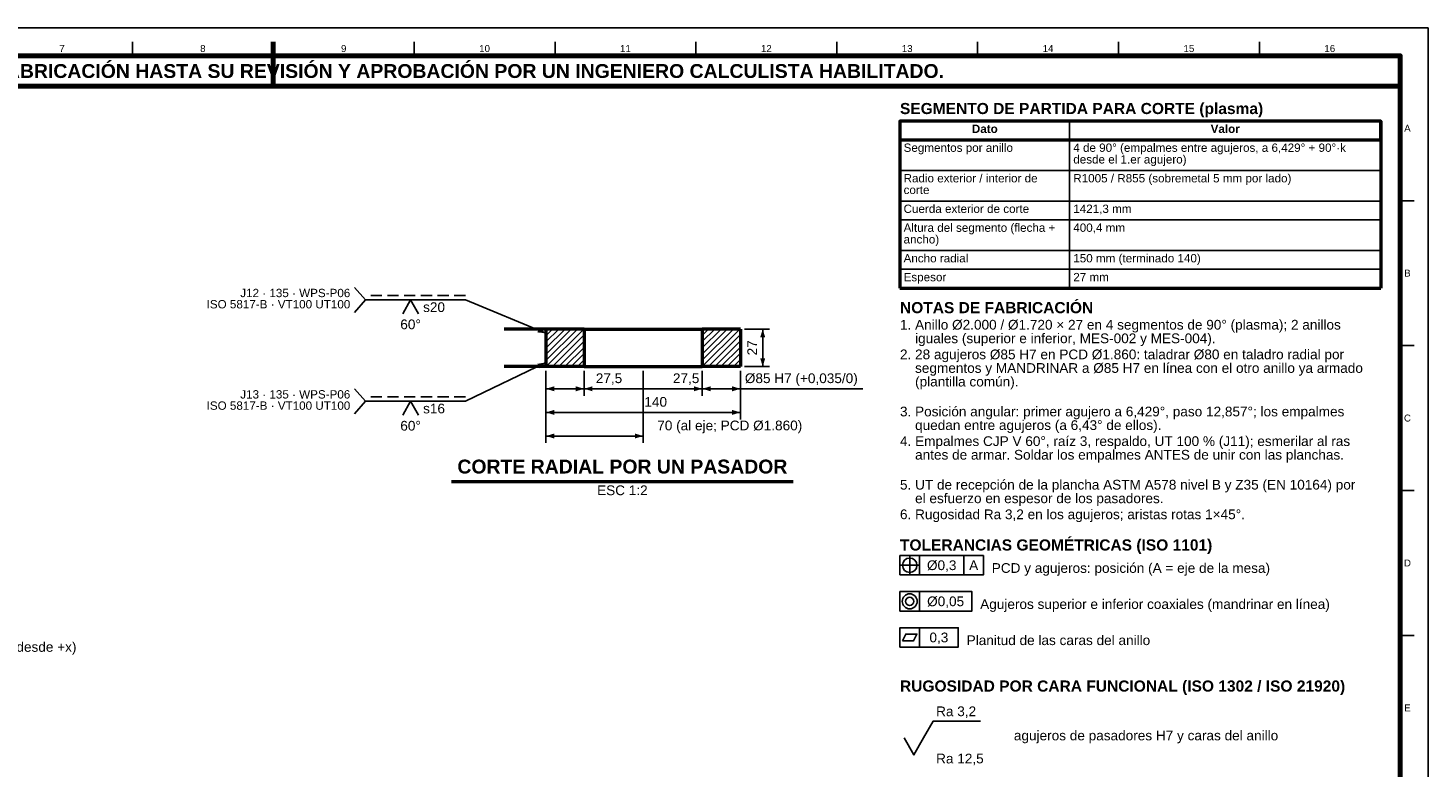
# Model space of a CAD drawing. Header units: millimetres. Extents: x 0 to 841, y 0 to 594.
# Tile 8 of 8: x 337 to 841, y 328 to 594. Entities that reach past the tile are written whole.
import ezdxf
from ezdxf.enums import TextEntityAlignment as Align

# ---------------------------------------------------------------- set-up
doc = ezdxf.new("R2010")
doc.units = ezdxf.units.MM
doc.linetypes.add('OCULTO', pattern=[6, 4, -2])
for name, color, linetype, lineweight in [('ACH', 7, 'CONTINUOUS', 13), ('COTA', 7, 'CONTINUOUS', 25), ('FINA', 7, 'CONTINUOUS', 25), ('MARCO', 7, 'CONTINUOUS', 70), ('OCU', 7, 'OCULTO', 25), ('TXT', 7, 'CONTINUOUS', 25), ('VIS', 7, 'CONTINUOUS', 50)]:
    doc.layers.add(name, color=color, linetype=linetype, lineweight=lineweight)
doc.styles.add('STD', font='LiberationSans-Regular.ttf')
doc.styles.add('STDB', font='LiberationSans-Bold.ttf')

msp = doc.modelspace()

# ---------------------------------------------------------------- hatches: boundary and pattern name
at = {"layer": 'ACH'}
h = msp.add_hatch(dxfattribs=at)
h.set_pattern_fill('ANSI31', scale=0.5)
h.paths.add_polyline_path([(537.36, 472.08), (523.61, 472.08), (523.61, 485.58), (537.36, 485.58)])
h = msp.add_hatch(dxfattribs=at)
h.set_pattern_fill('ANSI31', scale=0.5)
h.paths.add_polyline_path([(593.61, 485.58), (593.61, 472.08), (579.86, 472.08), (579.86, 485.58)])

# ---------------------------------------------------------------- linework, layer by layer
at = {"layer": 'COTA'}
for p, q in [((458.71, 496.08), (454.71, 500.58)), ((458.71, 496.08), (454.71, 491.58)), ((494.61, 496.08), (458.71, 496.08)), ((523.61, 484.08), (494.61, 496.08)), ((595.11, 485.58), (604.11, 485.58)), ((601.61, 472.08), (601.61, 485.58)), ((523.61, 473.58), (494.61, 459.58)), ((523.61, 470.58), (523.61, 461.58)), ((523.61, 470.58), (523.61, 453.08)), ((523.61, 470.58), (523.61, 444.58)), ((537.36, 470.58), (537.36, 461.58)), ((537.36, 470.58), (537.36, 461.58)), ((558.61, 470.58), (558.61, 444.58)), ((579.86, 470.58), (579.86, 461.58)), ((579.86, 470.58), (579.86, 461.58)), ((593.61, 470.58), (593.61, 461.58)), ((593.61, 470.58), (593.61, 453.08)), ((595.11, 472.08), (604.11, 472.08)), ((458.71, 459.58), (454.71, 464.08)), ((523.61, 464.08), (537.36, 464.08)), ((537.36, 464.08), (579.86, 464.08)), ((579.86, 464.08), (568.11, 464.08)), ((579.86, 464.08), (593.61, 464.08)), ((579.86, 464.08), (637.63, 464.08)), ((458.71, 459.58), (454.71, 455.08)), ((494.61, 459.58), (458.71, 459.58)), ((523.61, 455.58), (593.61, 455.58)), ((523.61, 447.08), (558.61, 447.08)), ((654.5, 396.95), (654.5, 404.15)), ((658, 397.05), (658, 404.05)), ((674.03, 397.05), (674.03, 404.05)), ((650.9, 400.55), (658.1, 400.55)), ((658, 384.05), (658, 391.05)), ((658, 371.05), (658, 378.05))]:
    msp.add_line(p, q, dxfattribs=at)
for points in [[(472.1, 491.08), (474.9, 496.08), (477.7, 491.08)], [(472.1, 454.58), (474.9, 459.58), (477.7, 454.58)], [(659.5, 338.35), (663, 344.45), (679.99, 344.45)], [(652.5, 338.35), (656, 332.25), (659.5, 338.35)]]:
    msp.add_lwpolyline(points, dxfattribs=at)
for points in [[(651, 397.05), (681.03, 397.05), (681.03, 404.05), (651, 404.05)], [(651, 384.05), (676.86, 384.05), (676.86, 391.05), (651, 391.05)], [(651, 371.05), (672, 371.05), (672, 378.05), (651, 378.05)], [(651.9, 373.35), (655.9, 373.35), (657.1, 375.75), (653.1, 375.75)]]:
    msp.add_lwpolyline(points, close=True, dxfattribs=at)
for centre, radius in [((654.5, 400.55), 2.6), ((654.5, 387.55), 2.7), ((654.5, 387.55), 1.5)]:
    msp.add_circle(centre, radius, dxfattribs=at)
for points in [[(523.61, 484.08), (521.18, 486.06), (520.49, 484.39)], [(601.61, 485.58), (600.71, 482.58), (602.51, 482.58)], [(523.61, 473.58), (520.51, 473.08), (521.3, 471.46)], [(601.61, 472.08), (602.51, 475.08), (600.71, 475.08)], [(523.61, 464.08), (526.61, 463.18), (526.61, 464.98)], [(537.36, 464.08), (534.36, 464.98), (534.36, 463.18)], [(537.36, 464.08), (540.36, 463.18), (540.36, 464.98)], [(579.86, 464.08), (576.86, 464.98), (576.86, 463.18)], [(579.86, 464.08), (582.86, 463.18), (582.86, 464.98)], [(593.61, 464.08), (590.61, 464.98), (590.61, 463.18)], [(523.61, 455.58), (526.61, 454.68), (526.61, 456.48)], [(593.61, 455.58), (590.61, 456.48), (590.61, 454.68)], [(523.61, 447.08), (526.61, 446.18), (526.61, 447.98)], [(558.61, 447.08), (555.61, 447.98), (555.61, 446.18)]]:
    msp.add_solid(points, dxfattribs=at)
at = {"layer": 'FINA'}
for p, q in [((374.81, 584), (374.81, 589)), ((425.5, 584), (425.5, 589)), ((476.19, 584), (476.19, 589)), ((526.88, 584), (526.88, 589)), ((577.56, 584), (577.56, 589)), ((628.25, 584), (628.25, 589)), ((678.94, 584), (678.94, 589)), ((729.62, 584), (729.62, 589)), ((780.31, 584), (780.31, 589)), ((712.06, 560.5), (712.06, 500.3)), ((651, 553.7), (824, 553.7)), ((651, 542.7), (824, 542.7)), ((651, 531.7), (824, 531.7)), ((831, 531.82), (836, 531.82)), ((651, 524.9), (824, 524.9)), ((651, 513.9), (824, 513.9)), ((651, 507.1), (824, 507.1)), ((831, 479.64), (836, 479.64)), ((831, 427.45), (836, 427.45)), ((831, 375.27), (836, 375.27))]:
    msp.add_line(p, q, dxfattribs=at)
msp.add_lwpolyline([(0, 0), (841, 0), (841, 594), (0, 594)], close=True, dxfattribs=at)
at = {"layer": 'MARCO'}
msp.add_line((425.5, 589), (425.5, 574), dxfattribs=at)
for points in [[(20, 10), (831, 10), (831, 584), (20, 584)], [(20, 573), (831, 573), (831, 584), (20, 584)]]:
    msp.add_lwpolyline(points, close=True, dxfattribs=at)
at = {"layer": 'OCU'}
for p, q in [((494.61, 497.68), (458.71, 497.68)), ((494.61, 461.18), (458.71, 461.18))]:
    msp.add_line(p, q, dxfattribs=at)
at = {"layer": 'VIS'}
for p, q in [((651, 560.5), (651, 500.3)), ((824, 560.5), (824, 500.3)), ((651, 500.3), (824, 500.3)), ((489.67, 430.68), (612.55, 430.68))]:
    msp.add_line(p, q, dxfattribs=at)
msp.add_lwpolyline([(651, 553.7), (824, 553.7), (824, 560.5), (651, 560.5)], close=True, dxfattribs=at)
for points in [[(523.61, 485.58), (521.89, 485.58), (520.17, 485.58), (518.45, 485.58), (516.73, 485.58), (515.01, 485.58), (513.29, 485.58), (511.57, 485.58), (509.85, 485.58), (508.61, 485.58)], [(537.36, 485.58), (523.61, 485.58)], [(523.61, 485.58), (523.61, 472.08)], [(537.36, 485.58), (537.66, 485.58), (537.96, 485.58), (538.26, 485.58), (538.56, 485.58), (538.86, 485.58), (539.17, 485.58), (539.47, 485.58), (539.77, 485.58), (540.07, 485.58), (540.37, 485.58), (540.67, 485.58), (540.97, 485.58), (541.28, 485.58), (541.58, 485.58), (541.88, 485.58), (542.18, 485.58), (542.48, 485.58), (542.78, 485.58), (543.08, 485.58), (543.38, 485.58), (543.69, 485.58), (543.99, 485.58), (544.29, 485.58), (544.59, 485.58), (544.89, 485.58), (545.19, 485.58), (545.49, 485.58), (545.8, 485.58), (546.1, 485.58), (546.4, 485.58), (546.7, 485.58), (547, 485.58), (547.3, 485.58), (547.6, 485.58), (547.91, 485.58), (548.21, 485.58), (548.51, 485.58), (548.81, 485.58), (549.11, 485.58), (549.41, 485.58), (549.71, 485.58), (550.02, 485.58), (550.32, 485.58), (550.62, 485.58), (550.92, 485.58), (551.22, 485.58), (551.52, 485.58), (551.82, 485.58), (552.13, 485.58), (552.43, 485.58), (552.73, 485.58), (553.03, 485.58), (553.33, 485.58), (553.63, 485.58), (553.93, 485.58), (554.24, 485.58), (554.54, 485.58), (554.84, 485.58), (555.14, 485.58), (555.44, 485.58), (555.74, 485.58), (556.04, 485.58), (556.35, 485.58), (556.65, 485.58), (556.95, 485.58), (557.25, 485.58), (557.55, 485.58), (557.85, 485.58), (558.15, 485.58), (558.46, 485.58), (558.76, 485.58), (559.06, 485.58), (559.36, 485.58), (559.66, 485.58), (559.96, 485.58), (560.26, 485.58), (560.57, 485.58), (560.87, 485.58), (561.17, 485.58), (561.47, 485.58), (561.77, 485.58), (562.07, 485.58), (562.37, 485.58), (562.68, 485.58), (562.98, 485.58), (563.28, 485.58), (563.58, 485.58), (563.88, 485.58), (564.18, 485.58), (564.48, 485.58), (564.79, 485.58), (565.09, 485.58), (565.39, 485.58), (565.69, 485.58), (565.99, 485.58), (566.29, 485.58), (566.59, 485.58), (566.9, 485.58), (567.2, 485.58), (567.5, 485.58), (567.8, 485.58), (568.1, 485.58), (568.4, 485.58), (568.7, 485.58), (569.01, 485.58), (569.31, 485.58), (569.61, 485.58), (569.91, 485.58), (570.21, 485.58), (570.51, 485.58), (570.81, 485.58), (571.12, 485.58), (571.42, 485.58), (571.72, 485.58), (572.02, 485.58), (572.32, 485.58), (572.62, 485.58), (572.92, 485.58), (573.23, 485.58), (573.53, 485.58), (573.83, 485.58), (574.13, 485.58), (574.43, 485.58), (574.73, 485.58), (575.03, 485.58), (575.34, 485.58), (575.64, 485.58), (575.94, 485.58), (576.24, 485.58), (576.54, 485.58), (576.84, 485.58), (577.14, 485.58), (577.45, 485.58), (577.75, 485.58), (578.05, 485.58), (578.35, 485.58), (578.65, 485.58), (578.95, 485.58), (579.25, 485.58), (579.56, 485.58), (579.86, 485.58)], [(537.36, 485.58), (537.36, 472.08)], [(593.61, 485.58), (579.86, 485.58)], [(579.86, 485.58), (579.86, 472.08)], [(593.61, 485.58), (593.61, 472.08)], [(523.61, 472.08), (521.89, 472.08), (520.17, 472.08), (518.45, 472.08), (516.73, 472.08), (515.01, 472.08), (513.29, 472.08), (511.57, 472.08), (509.85, 472.08), (508.61, 472.08)], [(537.36, 472.08), (523.61, 472.08)], [(537.36, 472.08), (537.66, 472.08), (537.96, 472.08), (538.26, 472.08), (538.56, 472.08), (538.86, 472.08), (539.17, 472.08), (539.47, 472.08), (539.77, 472.08), (540.07, 472.08), (540.37, 472.08), (540.67, 472.08), (540.97, 472.08), (541.28, 472.08), (541.58, 472.08), (541.88, 472.08), (542.18, 472.08), (542.48, 472.08), (542.78, 472.08), (543.08, 472.08), (543.38, 472.08), (543.69, 472.08), (543.99, 472.08), (544.29, 472.08), (544.59, 472.08), (544.89, 472.08), (545.19, 472.08), (545.49, 472.08), (545.8, 472.08), (546.1, 472.08), (546.4, 472.08), (546.7, 472.08), (547, 472.08), (547.3, 472.08), (547.6, 472.08), (547.91, 472.08), (548.21, 472.08), (548.51, 472.08), (548.81, 472.08), (549.11, 472.08), (549.41, 472.08), (549.71, 472.08), (550.02, 472.08), (550.32, 472.08), (550.62, 472.08), (550.92, 472.08), (551.22, 472.08), (551.52, 472.08), (551.82, 472.08), (552.13, 472.08), (552.43, 472.08), (552.73, 472.08), (553.03, 472.08), (553.33, 472.08), (553.63, 472.08), (553.93, 472.08), (554.24, 472.08), (554.54, 472.08), (554.84, 472.08), (555.14, 472.08), (555.44, 472.08), (555.74, 472.08), (556.04, 472.08), (556.35, 472.08), (556.65, 472.08), (556.95, 472.08), (557.25, 472.08), (557.55, 472.08), (557.85, 472.08), (558.15, 472.08), (558.46, 472.08), (558.76, 472.08), (559.06, 472.08), (559.36, 472.08), (559.66, 472.08), (559.96, 472.08), (560.26, 472.08), (560.57, 472.08), (560.87, 472.08), (561.17, 472.08), (561.47, 472.08), (561.77, 472.08), (562.07, 472.08), (562.37, 472.08), (562.68, 472.08), (562.98, 472.08), (563.28, 472.08), (563.58, 472.08), (563.88, 472.08), (564.18, 472.08), (564.48, 472.08), (564.79, 472.08), (565.09, 472.08), (565.39, 472.08), (565.69, 472.08), (565.99, 472.08), (566.29, 472.08), (566.59, 472.08), (566.9, 472.08), (567.2, 472.08), (567.5, 472.08), (567.8, 472.08), (568.1, 472.08), (568.4, 472.08), (568.7, 472.08), (569.01, 472.08), (569.31, 472.08), (569.61, 472.08), (569.91, 472.08), (570.21, 472.08), (570.51, 472.08), (570.81, 472.08), (571.12, 472.08), (571.42, 472.08), (571.72, 472.08), (572.02, 472.08), (572.32, 472.08), (572.62, 472.08), (572.92, 472.08), (573.23, 472.08), (573.53, 472.08), (573.83, 472.08), (574.13, 472.08), (574.43, 472.08), (574.73, 472.08), (575.03, 472.08), (575.34, 472.08), (575.64, 472.08), (575.94, 472.08), (576.24, 472.08), (576.54, 472.08), (576.84, 472.08), (577.14, 472.08), (577.45, 472.08), (577.75, 472.08), (578.05, 472.08), (578.35, 472.08), (578.65, 472.08), (578.95, 472.08), (579.25, 472.08), (579.56, 472.08), (579.86, 472.08)], [(593.61, 472.08), (579.86, 472.08)]]:
    msp.add_lwpolyline(points, dxfattribs=at)

# ---------------------------------------------------------------- texts
at = {"layer": 'TXT'}
for s, height, style, p in [('7', 2.5, 'STD', (349.47, 586.6)), ('8', 2.5, 'STD', (400.16, 586.6)), ('9', 2.5, 'STD', (450.84, 586.6)), ('10', 2.5, 'STD', (501.53, 586.6)), ('11', 2.5, 'STD', (552.22, 586.6)), ('12', 2.5, 'STD', (602.91, 586.6)), ('13', 2.5, 'STD', (653.59, 586.6)), ('14', 2.5, 'STD', (704.28, 586.6)), ('15', 2.5, 'STD', (754.97, 586.6)), ('16', 2.5, 'STD', (805.66, 586.6)), ('ESTOS PLANOS NO SON VÁLIDOS PARA FABRICACIÓN HASTA SU REVISIÓN Y APROBACIÓN POR UN INGENIERO CALCULISTA HABILITADO.', 5, 'STDB', (425.5, 578.5)), ('Dato', 3, 'STDB', (681.53, 557.7)), ('Valor', 3, 'STDB', (768.03, 557.7)), ('A', 2.5, 'STD', (833.6, 557.91)), ('B', 2.5, 'STD', (833.6, 505.73)), ('60°', 3.5, 'STD', (474.9, 487.28)), ('C', 2.5, 'STD', (833.6, 453.55)), ('60°', 3.5, 'STD', (474.9, 450.78)), ('Ø0,3', 3.5, 'STD', (666.01, 400.55)), ('A', 3.5, 'STD', (677.53, 400.55)), ('D', 2.5, 'STD', (833.6, 401.36)), ('Ø0,05', 3.5, 'STD', (667.43, 387.55)), ('0,3', 3.5, 'STD', (665, 374.55)), ('E', 2.5, 'STD', (833.6, 349.18))]:
    msp.add_text(s, height=height, dxfattribs=dict(at, style=style)).set_placement(p, align=Align.MIDDLE_CENTER)
for s, height, style, p in [('SEGMENTO DE PARTIDA PARA CORTE (plasma)', 4, 'STDB', (651, 567)), ('NOTAS DE FABRICACIÓN', 4, 'STDB', (651, 495.3)), ('1. Anillo Ø2.000 / Ø1.720 × 27 en 4 segmentos de 90° (plasma); 2 anillos', 3.5, 'STD', (651, 488.9)), ('    iguales (superior e inferior, MES-002 y MES-004).', 3.5, 'STD', (651, 484)), ('2. 28 agujeros Ø85 H7 en PCD Ø1.860: taladrar Ø80 en taladro radial por', 3.5, 'STD', (651, 478.22)), ('    segmentos y MANDRINAR a Ø85 H7 en línea con el otro anillo ya armado', 3.5, 'STD', (651, 473.32)), ('    (plantilla común).', 3.5, 'STD', (651, 468.42)), ('3. Posición angular: primer agujero a 6,429°, paso 12,857°; los empalmes', 3.5, 'STD', (651, 457.65)), ('    quedan entre agujeros (a 6,43° de ellos).', 3.5, 'STD', (651, 452.75)), ('4. Empalmes CJP V 60°, raíz 3, respaldo, UT 100 % (J11); esmerilar al ras', 3.5, 'STD', (651, 446.98)), ('    antes de armar. Soldar los empalmes ANTES de unir con las planchas.', 3.5, 'STD', (651, 442.08)), ('5. UT de recepción de la plancha ASTM A578 nivel B y Z35 (EN 10164) por', 3.5, 'STD', (651, 431.3)), ('    el esfuerzo en espesor de los pasadores.', 3.5, 'STD', (651, 426.4)), ('6. Rugosidad Ra 3,2 en los agujeros; aristas rotas 1×45°.', 3.5, 'STD', (651, 420.63)), ('TOLERANCIAS GEOMÉTRICAS (ISO 1101)', 4, 'STDB', (651, 409.85)), ('RUGOSIDAD POR CARA FUNCIONAL (ISO 1302 / ISO 21920)', 4, 'STDB', (651, 359.05))]:
    msp.add_text(s, height=height, dxfattribs=dict(at, style=style)).set_placement(p, align=Align.TOP_LEFT)
at = {"layer": 'TXT', "style": 'STD'}
for s, height, p in [('Segmentos por anillo', 3, (652.3, 550.9)), ('4 de 90° (empalmes entre agujeros, a 6,429° + 90°·k', 3, (713.36, 550.9)), ('desde el 1.er agujero)', 3, (713.36, 546.7)), ('Radio exterior / interior de', 3, (652.3, 539.9)), ('R1005 / R855 (sobremetal 5 mm por lado)', 3, (713.36, 539.9)), ('corte', 3, (652.3, 535.7)), ('Cuerda exterior de corte', 3, (652.3, 528.9)), ('1421,3 mm', 3, (713.36, 528.9)), ('Altura del segmento (flecha +', 3, (652.3, 522.1)), ('ancho)', 3, (652.3, 517.9)), ('400,4 mm', 3, (713.36, 522.1)), ('Ancho radial', 3, (652.3, 511.1)), ('150 mm (terminado 140)', 3, (713.36, 511.1)), ('Espesor', 3, (652.3, 504.3)), ('27 mm', 3, (713.36, 504.3)), ('s20', 3.5, (479.4, 493.48)), ('s16', 3.5, (479.4, 456.98)), ('PCD y agujeros: posición (A = eje de la mesa)', 3.5, (684.03, 399.55)), ('Agujeros superior e inferior coaxiales (mandrinar en línea)', 3.5, (679.86, 386.55)), ('Planitud de las caras del anillo', 3.5, (675, 373.55)), ('agujeros de pasadores H7 y caras del anillo', 3.5, (691.99, 339.25))]:
    msp.add_text(s, height=height, dxfattribs=at).set_placement(p, align=Align.MIDDLE_LEFT)
for s, p in [('J12 · 135 · WPS-P06', (453.21, 500.08)), ('ISO 5817-B · VT100 UT100', (453.21, 496.03)), ('J13 · 135 · WPS-P06', (453.21, 463.58)), ('ISO 5817-B · VT100 UT100', (453.21, 459.53))]:
    msp.add_text(s, height=3, dxfattribs=at).set_placement(p, align=Align.TOP_RIGHT)
msp.add_text('27', height=3.5, rotation=90, dxfattribs=at).set_placement((600.61, 478.83), align=Align.BOTTOM_CENTER)
at = {"layer": 'TXT'}
for s, height, style, p in [('27,5', 3.5, 'STD', (546.31, 465.08)), ('27,5', 3.5, 'STD', (574.06, 465.08)), ('Ø85 H7 (+0,035/0)', 3.5, 'STD', (615.5, 465.08)), ('140', 3.5, 'STD', (563.11, 456.58)), ('70 (al eje; PCD Ø1.860)', 3.5, 'STD', (589.75, 448.08)), ('CORTE RADIAL POR UN PASADOR', 5, 'STDB', (551.11, 432.08))]:
    msp.add_text(s, height=height, dxfattribs=dict(at, style=style)).set_placement(p, align=Align.BOTTOM_CENTER)
at = {"layer": 'TXT', "style": 'STD'}
msp.add_text('ESC 1:2', height=3.5, dxfattribs=at).set_placement((551.11, 429.28), align=Align.TOP_CENTER)
for s, p in [('6,429° (1.er agujero desde +x)', (288.44, 368.34)), ('Ra 3,2', (664, 345.15)), ('Ra 12,5', (664, 328.15))]:
    msp.add_text(s, height=3.5, dxfattribs=at).set_placement(p, align=Align.BOTTOM_LEFT)

doc.saveas('drawing.dxf')
